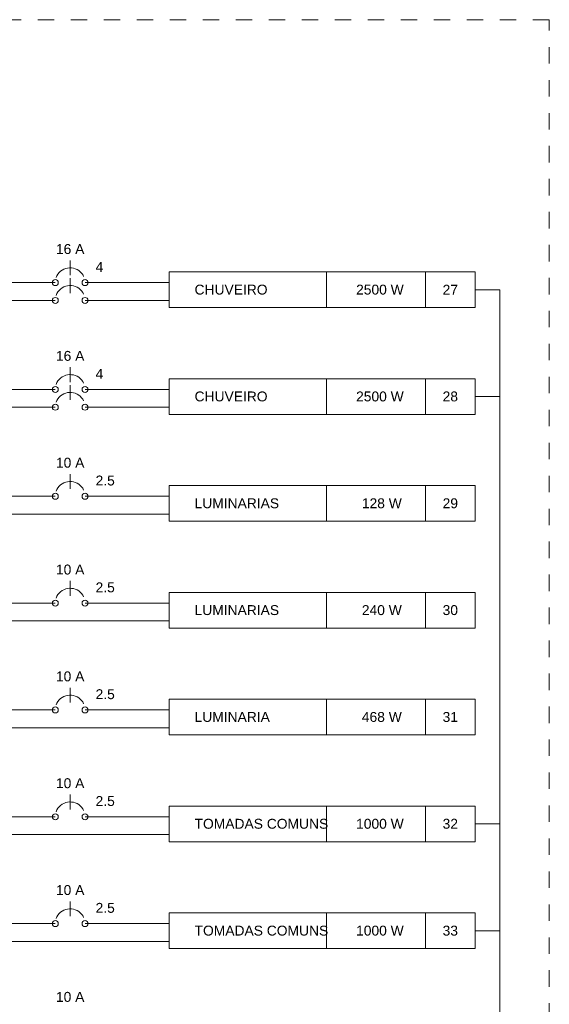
# Model space of a CAD drawing. Header units: feet. Extents: x -18 to 1038, y -110 to 48.
# Tile 147 of 199: x 847.49 to 851.5, y -54.86 to -47.39. Entities that reach past the tile are written whole.
import ezdxf

# ---------------------------------------------------------------- set-up
doc = ezdxf.new("R2010")
doc.units = ezdxf.units.FT
doc.header["$MEASUREMENT"] = 0
doc.linetypes.add('JIS_02_1.2', pattern=[0.25, 0.125, -0.125])
for name, color, linetype, lineweight in [('DI-Disjuntor', 1, 'Continuous', 5), ('DI-Fios', 3, 'Continuous', 5), ('DI-Linhas do diagrama', 9, 'Continuous', 5), ('DI-Pontilhado', 7, 'JIS_02_1.2', 5), ('DI-Textos do diagrama', 7, 'Continuous', 5)]:
    doc.layers.add(name, color=color, linetype=linetype, lineweight=lineweight)
doc.styles.add('Arial', font='arial.ttf')

msp = doc.modelspace()

# ---------------------------------------------------------------- linework, layer by layer
at = {"layer": 'DI-Disjuntor'}
for p, q in [((847.8675, -49.3279), (847.8675, -49.2154)), ((847.8675, -49.4629), (847.8675, -49.3504)), ((847.8675, -50.1379), (847.8675, -50.0254)), ((847.8675, -50.2729), (847.8675, -50.1604)), ((847.8675, -50.9479), (847.8675, -50.8354)), ((847.8675, -51.7579), (847.8675, -51.6454)), ((847.8675, -52.5679), (847.8675, -52.4554)), ((847.8675, -53.3779), (847.8675, -53.2654)), ((847.8675, -54.1879), (847.8675, -54.0754))]:
    msp.add_line(p, q, dxfattribs=at)
for points in [[(847.9694, -49.3366), (847.9623, -49.3237), (847.9536, -49.3118), (847.9435, -49.3012), (847.932, -49.292), (847.9194, -49.2844), (847.9059, -49.2784), (847.8918, -49.2743), (847.8773, -49.2721), (847.8625, -49.2717), (847.8479, -49.2733), (847.8336, -49.2768), (847.8199, -49.2822), (847.807, -49.2893), (847.7951, -49.298), (847.7845, -49.3081), (847.7753, -49.3196), (847.7677, -49.3322), (847.7617, -49.3457)], [(847.9694, -49.4716), (847.9623, -49.4587), (847.9536, -49.4468), (847.9435, -49.4362), (847.932, -49.427), (847.9194, -49.4194), (847.9059, -49.4134), (847.8918, -49.4093), (847.8773, -49.4071), (847.8625, -49.4067), (847.8479, -49.4083), (847.8336, -49.4118), (847.8199, -49.4172), (847.807, -49.4243), (847.7951, -49.433), (847.7845, -49.4431), (847.7753, -49.4546), (847.7677, -49.4672), (847.7617, -49.4807)], [(847.9694, -50.1466), (847.9623, -50.1337), (847.9536, -50.1218), (847.9435, -50.1112), (847.932, -50.102), (847.9194, -50.0944), (847.9059, -50.0884), (847.8918, -50.0843), (847.8773, -50.0821), (847.8625, -50.0817), (847.8479, -50.0834), (847.8336, -50.0868), (847.8199, -50.0922), (847.807, -50.0993), (847.7951, -50.108), (847.7845, -50.1181), (847.7753, -50.1296), (847.7677, -50.1422), (847.7617, -50.1557)], [(847.9694, -50.2816), (847.9623, -50.2687), (847.9536, -50.2568), (847.9435, -50.2462), (847.932, -50.237), (847.9194, -50.2294), (847.9059, -50.2234), (847.8918, -50.2193), (847.8773, -50.2171), (847.8625, -50.2167), (847.8479, -50.2184), (847.8336, -50.2218), (847.8199, -50.2272), (847.807, -50.2343), (847.7951, -50.243), (847.7845, -50.2531), (847.7753, -50.2646), (847.7677, -50.2772), (847.7617, -50.2907)], [(847.9694, -50.9566), (847.9623, -50.9437), (847.9536, -50.9318), (847.9435, -50.9212), (847.932, -50.912), (847.9194, -50.9044), (847.9059, -50.8984), (847.8918, -50.8943), (847.8773, -50.8921), (847.8625, -50.8918), (847.8479, -50.8934), (847.8336, -50.8968), (847.8199, -50.9022), (847.807, -50.9093), (847.7951, -50.918), (847.7845, -50.9281), (847.7753, -50.9396), (847.7677, -50.9522), (847.7617, -50.9657)], [(847.9694, -51.7666), (847.9623, -51.7537), (847.9536, -51.7418), (847.9435, -51.7312), (847.932, -51.722), (847.9194, -51.7144), (847.9059, -51.7084), (847.8918, -51.7043), (847.8773, -51.7021), (847.8625, -51.7018), (847.8479, -51.7034), (847.8336, -51.7069), (847.8199, -51.7122), (847.807, -51.7193), (847.7951, -51.728), (847.7845, -51.7381), (847.7753, -51.7496), (847.7677, -51.7622), (847.7617, -51.7757)], [(847.9694, -52.5766), (847.9623, -52.5637), (847.9536, -52.5518), (847.9435, -52.5412), (847.932, -52.532), (847.9194, -52.5244), (847.9059, -52.5184), (847.8918, -52.5143), (847.8773, -52.5121), (847.8625, -52.5118), (847.8479, -52.5134), (847.8336, -52.5169), (847.8199, -52.5222), (847.807, -52.5293), (847.7951, -52.538), (847.7845, -52.5481), (847.7753, -52.5596), (847.7677, -52.5722), (847.7617, -52.5857)], [(847.9694, -53.3866), (847.9623, -53.3737), (847.9536, -53.3618), (847.9435, -53.3512), (847.932, -53.342), (847.9194, -53.3344), (847.9059, -53.3284), (847.8918, -53.3243), (847.8773, -53.3221), (847.8625, -53.3218), (847.8479, -53.3234), (847.8336, -53.3269), (847.8199, -53.3322), (847.807, -53.3393), (847.7951, -53.348), (847.7845, -53.3581), (847.7753, -53.3696), (847.7677, -53.3822), (847.7617, -53.3957)], [(847.9694, -54.1966), (847.9623, -54.1837), (847.9536, -54.1718), (847.9435, -54.1612), (847.932, -54.152), (847.9194, -54.1444), (847.9059, -54.1384), (847.8918, -54.1343), (847.8773, -54.1321), (847.8625, -54.1318), (847.8479, -54.1334), (847.8336, -54.1369), (847.8199, -54.1422), (847.807, -54.1493), (847.7951, -54.158), (847.7845, -54.1681), (847.7753, -54.1796), (847.7677, -54.1922), (847.7617, -54.2057)]]:
    msp.add_lwpolyline(points, dxfattribs=at)
for centre in [(847.755, -49.3841), (847.98, -49.3841), (847.755, -49.5191), (847.98, -49.5191), (847.755, -50.1941), (847.98, -50.1941), (847.755, -50.3291), (847.98, -50.3291), (847.755, -51.0041), (847.98, -51.0041), (847.755, -51.8141), (847.98, -51.8141), (847.755, -52.6241), (847.98, -52.6241), (847.755, -53.4341), (847.98, -53.4341), (847.755, -54.2441), (847.98, -54.2441)]:
    msp.add_circle(centre, 0.0225, dxfattribs=at)
at = {"layer": 'DI-Fios'}
for p, q in [((850.935, -49.4381), (851.1225, -49.4381)), ((851.1225, -57.7481), (851.1225, -49.4381)), ((850.935, -50.2481), (851.1225, -50.2481)), ((850.935, -53.4881), (851.1225, -53.4881)), ((850.935, -54.2981), (851.1225, -54.2981))]:
    msp.add_line(p, q, dxfattribs=at)
at = {"layer": 'DI-Linhas do diagrama'}
for p, q in [((850.935, -49.3031), (848.6175, -49.3031)), ((848.6175, -49.3031), (848.6175, -49.5731)), ((849.81, -49.5731), (849.81, -49.3031)), ((850.56, -49.5731), (850.56, -49.3031)), ((850.935, -49.5731), (850.935, -49.3031)), ((847.1175, -49.3841), (847.755, -49.3841)), ((847.98, -49.3841), (848.6175, -49.3841)), ((846.93, -49.5191), (847.755, -49.5191)), ((847.98, -49.5191), (848.6175, -49.5191)), ((848.6175, -49.5731), (850.935, -49.5731)), ((850.935, -50.1131), (848.6175, -50.1131)), ((848.6175, -50.1131), (848.6175, -50.3831)), ((849.81, -50.3831), (849.81, -50.1131)), ((850.56, -50.3831), (850.56, -50.1131)), ((850.935, -50.3831), (850.935, -50.1131)), ((847.1175, -50.1941), (847.755, -50.1941)), ((847.98, -50.1941), (848.6175, -50.1941)), ((846.93, -50.3291), (847.755, -50.3291)), ((847.98, -50.3291), (848.6175, -50.3291)), ((848.6175, -50.3831), (850.935, -50.3831)), ((850.935, -50.9231), (848.6175, -50.9231)), ((848.6175, -50.9231), (848.6175, -51.1931)), ((849.81, -51.1931), (849.81, -50.9231)), ((850.56, -51.1931), (850.56, -50.9231)), ((850.935, -51.1931), (850.935, -50.9231)), ((847.1175, -51.0041), (847.755, -51.0041)), ((847.98, -51.0041), (848.6175, -51.0041)), ((847.305, -51.1391), (848.6175, -51.1391)), ((848.6175, -51.1931), (850.935, -51.1931)), ((850.935, -51.7331), (848.6175, -51.7331)), ((848.6175, -51.7331), (848.6175, -52.0031)), ((849.81, -52.0031), (849.81, -51.7331)), ((850.56, -52.0031), (850.56, -51.7331)), ((850.935, -52.0031), (850.935, -51.7331)), ((847.1175, -51.8141), (847.755, -51.8141)), ((847.98, -51.8141), (848.6175, -51.8141)), ((847.305, -51.9491), (848.6175, -51.9491)), ((848.6175, -52.0031), (850.935, -52.0031)), ((850.935, -52.5431), (848.6175, -52.5431)), ((848.6175, -52.5431), (848.6175, -52.8131)), ((849.81, -52.8131), (849.81, -52.5431)), ((850.56, -52.8131), (850.56, -52.5431)), ((850.935, -52.8131), (850.935, -52.5431)), ((846.7425, -52.6241), (847.755, -52.6241)), ((847.98, -52.6241), (848.6175, -52.6241)), ((847.305, -52.7591), (848.6175, -52.7591)), ((848.6175, -52.8131), (850.935, -52.8131)), ((850.935, -53.3531), (848.6175, -53.3531)), ((848.6175, -53.3531), (848.6175, -53.6231)), ((849.81, -53.6231), (849.81, -53.3531)), ((850.56, -53.6231), (850.56, -53.3531)), ((850.935, -53.6231), (850.935, -53.3531)), ((846.7425, -53.4341), (847.755, -53.4341)), ((847.98, -53.4341), (848.6175, -53.4341)), ((847.305, -53.5691), (848.6175, -53.5691)), ((848.6175, -53.6231), (850.935, -53.6231)), ((850.935, -54.1631), (848.6175, -54.1631)), ((848.6175, -54.1631), (848.6175, -54.4331)), ((849.81, -54.4331), (849.81, -54.1631)), ((850.56, -54.4331), (850.56, -54.1631)), ((850.935, -54.4331), (850.935, -54.1631)), ((846.7425, -54.2441), (847.755, -54.2441)), ((847.98, -54.2441), (848.6175, -54.2441)), ((847.305, -54.3791), (848.6175, -54.3791)), ((848.6175, -54.4331), (850.935, -54.4331))]:
    msp.add_line(p, q, dxfattribs=at)
at = {"layer": 'DI-Pontilhado'}
for p, q in [((851.4975, -47.3906), (842.5575, -47.3906)), ((851.4975, -57.9731), (851.4975, -47.3906))]:
    msp.add_line(p, q, dxfattribs=at)

# ---------------------------------------------------------------- texts
at = {"layer": 'DI-Textos do diagrama', "char_height": 0.075, "line_spacing_factor": 0.6, "style": 'Arial'}
for s, insert, width, attachment_point in [('16 A', (847.8675, -49.1681), 0.431021, 8), ('4', (848.06, -49.3031), 0.116502, 7), ('CHUVEIRO', (848.81, -49.4756), 1.106364, 7), ('  2500 W', (850.185, -49.4756), 0.838377, 8), ('27', (850.7475, -49.4756), 0.233003, 8), ('16 A', (847.8675, -49.9781), 0.431021, 8), ('4', (848.06, -50.1131), 0.116502, 7), ('CHUVEIRO', (848.81, -50.2856), 1.106364, 7), ('  2500 W', (850.185, -50.2856), 0.838377, 8), ('28', (850.7475, -50.2856), 0.233003, 8), ('10 A', (847.8675, -50.7881), 0.431021, 8), ('2.5', (848.06, -50.9231), 0.291197, 7), ('LUMINARIAS', (848.81, -51.0956), 1.281059, 7), ('   128 W', (850.185, -51.0956), 0.780069, 8), ('29', (850.7475, -51.0956), 0.233003, 8), ('10 A', (847.8675, -51.5981), 0.431021, 8), ('2.5', (848.06, -51.7331), 0.291197, 7), ('LUMINARIAS', (848.81, -51.9056), 1.281059, 7), ('   240 W', (850.185, -51.9056), 0.780069, 8), ('30', (850.7475, -51.9056), 0.233003, 8), ('10 A', (847.8675, -52.4081), 0.431021, 8), ('2.5', (848.06, -52.5431), 0.291197, 7), ('LUMINARIA', (848.81, -52.7156), 1.141235, 7), ('   468 W', (850.185, -52.7156), 0.780069, 8), ('31', (850.7475, -52.7156), 0.233003, 8), ('10 A', (847.8675, -53.2181), 0.431021, 8), ('2.5', (848.06, -53.3531), 0.291197, 7), ('TOMADAS COMUNS', (848.81, -53.5256), 2.026258, 7), ('  1000 W', (850.185, -53.5256), 0.838377, 8), ('32', (850.7475, -53.5256), 0.233003, 8), ('10 A', (847.8675, -54.0281), 0.431021, 8), ('2.5', (848.06, -54.1631), 0.291197, 7), ('TOMADAS COMUNS', (848.81, -54.3356), 2.026258, 7), ('  1000 W', (850.185, -54.3356), 0.838377, 8), ('33', (850.7475, -54.3356), 0.233003, 8), ('10 A', (847.8675, -54.8381), 0.431021, 8)]:
    msp.add_mtext(s, dxfattribs=dict(at, insert=insert, width=width, attachment_point=attachment_point))

doc.saveas('drawing.dxf')
